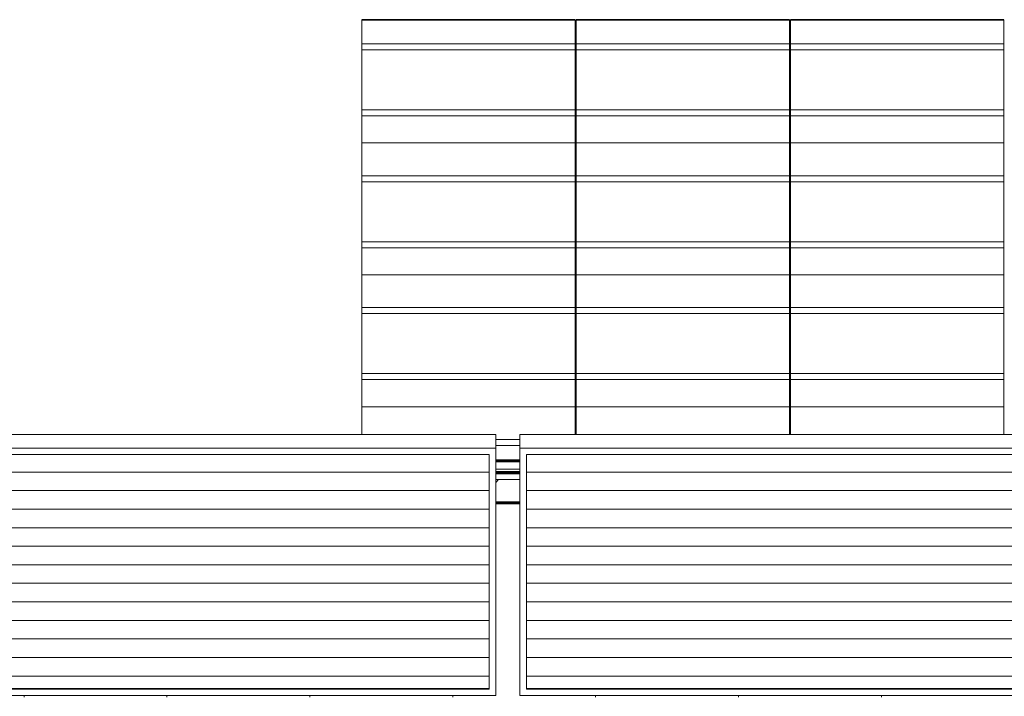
# Model space of a CAD drawing. Header units: inches. Extents: x -680 to 188, y -283 to 603.
# Tile 3 of 15: x -464 to -354, y -105 to -29. Entities that reach past the tile are written whole.
import ezdxf

# ---------------------------------------------------------------- set-up
doc = ezdxf.new("R2010")
doc.units = ezdxf.units.IN
doc.header["$MEASUREMENT"] = 0
for name, color, linetype, lineweight in [('A-EQPM', 6, 'Continuous', 9), ('A-GENM', 6, 'Continuous', 9), ('A-ROOF', 4, 'Continuous', 18), ('A-ROOF-PATT', 8, 'Continuous', 60)]:
    doc.layers.add(name, color=color, linetype=linetype, lineweight=lineweight)

# ---------------------------------------------------------------- blocks, each defined once
blk = doc.blocks.new('Xlath - Xlath-2542132-Clerestory Plan')
at = {"layer": 'A-GENM', "lineweight": 30}
for p, q in [((-402.29, -29.01), (-426.16, -29.01)), ((-426.16, -29.01), (-426.16, -29.03)), ((-426.16, -29.03), (-402.29, -29.03)), ((-402.29, -29.03), (-402.29, -29.01)), ((-378.29, -29.01), (-402.16, -29.01)), ((-402.16, -29.01), (-402.16, -29.03)), ((-402.16, -29.03), (-378.29, -29.03)), ((-378.29, -29.03), (-378.29, -29.01)), ((-354.29, -29.01), (-378.16, -29.01)), ((-378.16, -29.01), (-378.16, -29.03)), ((-378.16, -29.03), (-354.29, -29.03)), ((-354.29, -29.03), (-354.29, -29.01))]:
    blk.add_line(p, q, dxfattribs=at)
at = {"layer": 'A-GENM'}
for p, q in [((-426.16, -29.1), (-426.16, -29.03)), ((-426.16, -29.15), (-426.16, -29.1)), ((-426.16, -29.92), (-426.16, -29.15)), ((-402.29, -29.03), (-402.29, -29.1)), ((-402.29, -29.1), (-402.29, -29.15)), ((-402.29, -29.15), (-402.29, -29.92)), ((-402.16, -29.1), (-402.16, -29.03)), ((-402.16, -29.15), (-402.16, -29.1)), ((-402.16, -29.92), (-402.16, -29.15)), ((-378.29, -29.03), (-378.29, -29.1)), ((-378.29, -29.1), (-378.29, -29.15)), ((-378.29, -29.15), (-378.29, -29.92)), ((-378.16, -29.1), (-378.16, -29.03)), ((-378.16, -29.15), (-378.16, -29.1)), ((-378.16, -29.92), (-378.16, -29.15)), ((-354.29, -29.03), (-354.29, -29.1)), ((-354.29, -29.1), (-354.29, -29.15)), ((-354.29, -29.15), (-354.29, -29.92)), ((-426.16, -30), (-426.16, -29.92)), ((-426.16, -30.16), (-426.16, -30)), ((-426.16, -30.22), (-426.16, -30.16)), ((-426.16, -31.57), (-426.16, -30.22)), ((-402.29, -29.92), (-402.29, -30)), ((-402.29, -30), (-402.29, -30.16)), ((-402.29, -30.16), (-402.29, -30.22)), ((-402.29, -30.22), (-402.29, -31.57)), ((-402.16, -30), (-402.16, -29.92)), ((-402.16, -30.16), (-402.16, -30)), ((-402.16, -30.22), (-402.16, -30.16)), ((-402.16, -31.57), (-402.16, -30.22)), ((-378.29, -29.92), (-378.29, -30)), ((-378.29, -30), (-378.29, -30.16)), ((-378.29, -30.16), (-378.29, -30.22)), ((-378.29, -30.22), (-378.29, -31.57)), ((-378.16, -30), (-378.16, -29.92)), ((-378.16, -30.16), (-378.16, -30)), ((-378.16, -30.22), (-378.16, -30.16)), ((-378.16, -31.57), (-378.16, -30.22)), ((-354.29, -29.92), (-354.29, -30)), ((-354.29, -30), (-354.29, -30.16)), ((-354.29, -30.16), (-354.29, -30.22)), ((-354.29, -30.22), (-354.29, -31.57)), ((-426.16, -31.72), (-426.16, -31.57)), ((-402.29, -31.72), (-426.16, -31.72)), ((-426.16, -32.39), (-426.16, -31.72)), ((-402.29, -31.57), (-402.29, -31.72)), ((-402.29, -31.72), (-402.29, -32.39)), ((-402.16, -31.72), (-402.16, -31.57)), ((-378.29, -31.72), (-402.16, -31.72)), ((-402.16, -32.39), (-402.16, -31.72)), ((-378.29, -31.57), (-378.29, -31.72)), ((-378.29, -31.72), (-378.29, -32.39)), ((-378.16, -31.72), (-378.16, -31.57)), ((-354.29, -31.72), (-378.16, -31.72)), ((-378.16, -32.39), (-378.16, -31.72)), ((-354.29, -31.57), (-354.29, -31.72)), ((-354.29, -31.72), (-354.29, -32.39)), ((-426.16, -32.39), (-402.29, -32.39)), ((-426.16, -38.97), (-426.16, -32.39)), ((-402.29, -32.39), (-402.29, -38.97)), ((-402.16, -32.39), (-378.29, -32.39)), ((-402.16, -38.97), (-402.16, -32.39)), ((-378.29, -32.39), (-378.29, -38.97)), ((-378.16, -32.39), (-354.29, -32.39)), ((-378.16, -38.97), (-378.16, -32.39)), ((-354.29, -32.39), (-354.29, -38.97)), ((-426.16, -39.11), (-426.16, -38.97)), ((-402.29, -39.11), (-426.16, -39.11)), ((-426.16, -39.78), (-426.16, -39.11)), ((-402.29, -38.97), (-402.29, -39.11)), ((-402.29, -39.11), (-402.29, -39.78)), ((-402.16, -39.11), (-402.16, -38.97)), ((-378.29, -39.11), (-402.16, -39.11)), ((-402.16, -39.78), (-402.16, -39.11)), ((-378.29, -38.97), (-378.29, -39.11)), ((-378.29, -39.11), (-378.29, -39.78)), ((-378.16, -39.11), (-378.16, -38.97)), ((-354.29, -39.11), (-378.16, -39.11)), ((-378.16, -39.78), (-378.16, -39.11)), ((-354.29, -38.97), (-354.29, -39.11)), ((-354.29, -39.11), (-354.29, -39.78)), ((-426.16, -39.78), (-402.29, -39.78)), ((-426.16, -40.98), (-426.16, -39.78)), ((-402.29, -39.78), (-402.29, -40.98)), ((-402.16, -39.78), (-378.29, -39.78)), ((-402.16, -40.98), (-402.16, -39.78)), ((-378.29, -39.78), (-378.29, -40.98)), ((-378.16, -39.78), (-354.29, -39.78)), ((-378.16, -40.98), (-378.16, -39.78)), ((-354.29, -39.78), (-354.29, -40.98)), ((-426.16, -41.06), (-426.16, -40.98)), ((-426.16, -41.23), (-426.16, -41.06)), ((-426.16, -41.29), (-426.16, -41.23)), ((-426.16, -42.12), (-426.16, -41.29)), ((-402.29, -40.98), (-402.29, -41.06)), ((-402.29, -41.06), (-402.29, -41.23)), ((-402.29, -41.23), (-402.29, -41.29)), ((-402.29, -41.29), (-402.29, -42.12)), ((-402.16, -41.06), (-402.16, -40.98)), ((-402.16, -41.23), (-402.16, -41.06)), ((-402.16, -41.29), (-402.16, -41.23)), ((-402.16, -42.12), (-402.16, -41.29)), ((-378.29, -40.98), (-378.29, -41.06)), ((-378.29, -41.06), (-378.29, -41.23)), ((-378.29, -41.23), (-378.29, -41.29)), ((-378.29, -41.29), (-378.29, -42.12)), ((-378.16, -41.06), (-378.16, -40.98)), ((-378.16, -41.23), (-378.16, -41.06)), ((-378.16, -41.29), (-378.16, -41.23)), ((-378.16, -42.12), (-378.16, -41.29)), ((-354.29, -40.98), (-354.29, -41.06)), ((-354.29, -41.06), (-354.29, -41.23)), ((-354.29, -41.23), (-354.29, -41.29)), ((-354.29, -41.29), (-354.29, -42.12)), ((-426.16, -42.2), (-426.16, -42.12)), ((-426.16, -42.82), (-426.16, -42.2)), ((-426.16, -43.03), (-426.16, -42.82)), ((-426.16, -42.82), (-402.29, -42.82)), ((-402.29, -42.12), (-402.29, -42.2)), ((-402.29, -42.2), (-402.29, -42.82)), ((-402.29, -42.82), (-402.29, -43.03)), ((-402.16, -42.2), (-402.16, -42.12)), ((-402.16, -42.82), (-402.16, -42.2)), ((-402.16, -43.03), (-402.16, -42.82)), ((-402.16, -42.82), (-378.29, -42.82)), ((-378.29, -42.12), (-378.29, -42.2)), ((-378.29, -42.2), (-378.29, -42.82)), ((-378.29, -42.82), (-378.29, -43.03)), ((-378.16, -42.2), (-378.16, -42.12)), ((-378.16, -42.82), (-378.16, -42.2)), ((-378.16, -43.03), (-378.16, -42.82)), ((-378.16, -42.82), (-354.29, -42.82)), ((-354.29, -42.12), (-354.29, -42.2)), ((-354.29, -42.2), (-354.29, -42.82)), ((-354.29, -42.82), (-354.29, -43.03)), ((-426.16, -43.12), (-426.16, -43.03)), ((-426.16, -43.45), (-426.16, -43.12)), ((-426.16, -43.52), (-426.16, -43.45)), ((-426.16, -43.87), (-426.16, -43.52)), ((-426.16, -43.92), (-426.16, -43.87)), ((-426.16, -44.69), (-426.16, -43.92)), ((-402.29, -43.03), (-402.29, -43.12)), ((-402.29, -43.12), (-402.29, -43.45)), ((-402.29, -43.45), (-402.29, -43.52)), ((-402.29, -43.52), (-402.29, -43.87)), ((-402.29, -43.87), (-402.29, -43.92)), ((-402.29, -43.92), (-402.29, -44.69)), ((-402.16, -43.12), (-402.16, -43.03)), ((-402.16, -43.45), (-402.16, -43.12)), ((-402.16, -43.52), (-402.16, -43.45)), ((-402.16, -43.87), (-402.16, -43.52)), ((-402.16, -43.92), (-402.16, -43.87)), ((-402.16, -44.69), (-402.16, -43.92)), ((-378.29, -43.03), (-378.29, -43.12)), ((-378.29, -43.12), (-378.29, -43.45)), ((-378.29, -43.45), (-378.29, -43.52)), ((-378.29, -43.52), (-378.29, -43.87)), ((-378.29, -43.87), (-378.29, -43.92)), ((-378.29, -43.92), (-378.29, -44.69)), ((-378.16, -43.12), (-378.16, -43.03)), ((-378.16, -43.45), (-378.16, -43.12)), ((-378.16, -43.52), (-378.16, -43.45)), ((-378.16, -43.87), (-378.16, -43.52)), ((-378.16, -43.92), (-378.16, -43.87)), ((-378.16, -44.69), (-378.16, -43.92)), ((-354.29, -43.03), (-354.29, -43.12)), ((-354.29, -43.12), (-354.29, -43.45)), ((-354.29, -43.45), (-354.29, -43.52)), ((-354.29, -43.52), (-354.29, -43.87)), ((-354.29, -43.87), (-354.29, -43.92)), ((-354.29, -43.92), (-354.29, -44.69)), ((-426.16, -44.77), (-426.16, -44.69)), ((-426.16, -44.93), (-426.16, -44.77)), ((-426.16, -44.99), (-426.16, -44.93)), ((-426.16, -46.34), (-426.16, -44.99)), ((-402.29, -44.69), (-402.29, -44.77)), ((-402.29, -44.77), (-402.29, -44.93)), ((-402.29, -44.93), (-402.29, -44.99)), ((-402.29, -44.99), (-402.29, -46.34)), ((-402.16, -44.77), (-402.16, -44.69)), ((-402.16, -44.93), (-402.16, -44.77)), ((-402.16, -44.99), (-402.16, -44.93)), ((-402.16, -46.34), (-402.16, -44.99)), ((-378.29, -44.69), (-378.29, -44.77)), ((-378.29, -44.77), (-378.29, -44.93)), ((-378.29, -44.93), (-378.29, -44.99)), ((-378.29, -44.99), (-378.29, -46.34)), ((-378.16, -44.77), (-378.16, -44.69)), ((-378.16, -44.93), (-378.16, -44.77)), ((-378.16, -44.99), (-378.16, -44.93)), ((-378.16, -46.34), (-378.16, -44.99)), ((-354.29, -44.69), (-354.29, -44.77)), ((-354.29, -44.77), (-354.29, -44.93)), ((-354.29, -44.93), (-354.29, -44.99)), ((-354.29, -44.99), (-354.29, -46.34)), ((-426.16, -46.49), (-426.16, -46.34)), ((-402.29, -46.49), (-426.16, -46.49)), ((-426.16, -47.16), (-426.16, -46.49)), ((-426.16, -47.16), (-402.29, -47.16)), ((-426.16, -53.74), (-426.16, -47.16)), ((-402.29, -46.34), (-402.29, -46.49)), ((-402.29, -46.49), (-402.29, -47.16)), ((-402.29, -47.16), (-402.29, -53.74)), ((-402.16, -46.49), (-402.16, -46.34)), ((-378.29, -46.49), (-402.16, -46.49)), ((-402.16, -47.16), (-402.16, -46.49)), ((-402.16, -47.16), (-378.29, -47.16)), ((-402.16, -53.74), (-402.16, -47.16)), ((-378.29, -46.34), (-378.29, -46.49)), ((-378.29, -46.49), (-378.29, -47.16)), ((-378.29, -47.16), (-378.29, -53.74)), ((-378.16, -46.49), (-378.16, -46.34)), ((-354.29, -46.49), (-378.16, -46.49)), ((-378.16, -47.16), (-378.16, -46.49)), ((-378.16, -47.16), (-354.29, -47.16)), ((-378.16, -53.74), (-378.16, -47.16)), ((-354.29, -46.34), (-354.29, -46.49)), ((-354.29, -46.49), (-354.29, -47.16)), ((-354.29, -47.16), (-354.29, -53.74)), ((-426.16, -53.88), (-426.16, -53.74)), ((-402.29, -53.88), (-426.16, -53.88)), ((-426.16, -54.55), (-426.16, -53.88)), ((-402.29, -53.74), (-402.29, -53.88)), ((-402.29, -53.88), (-402.29, -54.55)), ((-402.16, -53.88), (-402.16, -53.74)), ((-378.29, -53.88), (-402.16, -53.88)), ((-402.16, -54.55), (-402.16, -53.88)), ((-378.29, -53.74), (-378.29, -53.88)), ((-378.29, -53.88), (-378.29, -54.55)), ((-378.16, -53.88), (-378.16, -53.74)), ((-354.29, -53.88), (-378.16, -53.88)), ((-378.16, -54.55), (-378.16, -53.88)), ((-354.29, -53.74), (-354.29, -53.88)), ((-354.29, -53.88), (-354.29, -54.55)), ((-426.16, -54.55), (-402.29, -54.55)), ((-426.16, -55.75), (-426.16, -54.55)), ((-402.29, -54.55), (-402.29, -55.75)), ((-402.16, -54.55), (-378.29, -54.55)), ((-402.16, -55.75), (-402.16, -54.55)), ((-378.29, -54.55), (-378.29, -55.75)), ((-378.16, -54.55), (-354.29, -54.55)), ((-378.16, -55.75), (-378.16, -54.55)), ((-354.29, -54.55), (-354.29, -55.75)), ((-426.16, -55.83), (-426.16, -55.75)), ((-426.16, -55.99), (-426.16, -55.83)), ((-426.16, -56.05), (-426.16, -55.99)), ((-426.16, -56.89), (-426.16, -56.05)), ((-402.29, -55.75), (-402.29, -55.83)), ((-402.29, -55.83), (-402.29, -55.99)), ((-402.29, -55.99), (-402.29, -56.05)), ((-402.29, -56.05), (-402.29, -56.89)), ((-402.16, -55.83), (-402.16, -55.75)), ((-402.16, -55.99), (-402.16, -55.83)), ((-402.16, -56.05), (-402.16, -55.99)), ((-402.16, -56.89), (-402.16, -56.05)), ((-378.29, -55.75), (-378.29, -55.83)), ((-378.29, -55.83), (-378.29, -55.99)), ((-378.29, -55.99), (-378.29, -56.05)), ((-378.29, -56.05), (-378.29, -56.89)), ((-378.16, -55.83), (-378.16, -55.75)), ((-378.16, -55.99), (-378.16, -55.83)), ((-378.16, -56.05), (-378.16, -55.99)), ((-378.16, -56.89), (-378.16, -56.05)), ((-354.29, -55.75), (-354.29, -55.83)), ((-354.29, -55.83), (-354.29, -55.99)), ((-354.29, -55.99), (-354.29, -56.05)), ((-354.29, -56.05), (-354.29, -56.89)), ((-426.16, -56.97), (-426.16, -56.89)), ((-426.16, -57.59), (-426.16, -56.97)), ((-402.29, -56.89), (-402.29, -56.97)), ((-402.29, -56.97), (-402.29, -57.59)), ((-402.16, -56.97), (-402.16, -56.89)), ((-402.16, -57.59), (-402.16, -56.97)), ((-378.29, -56.89), (-378.29, -56.97)), ((-378.29, -56.97), (-378.29, -57.59)), ((-378.16, -56.97), (-378.16, -56.89)), ((-378.16, -57.59), (-378.16, -56.97)), ((-354.29, -56.89), (-354.29, -56.97)), ((-354.29, -56.97), (-354.29, -57.59)), ((-426.16, -57.8), (-426.16, -57.59)), ((-426.16, -57.59), (-402.29, -57.59)), ((-426.16, -57.89), (-426.16, -57.8)), ((-426.16, -58.22), (-426.16, -57.89)), ((-426.16, -58.28), (-426.16, -58.22)), ((-426.16, -58.63), (-426.16, -58.28)), ((-402.29, -57.59), (-402.29, -57.8)), ((-402.29, -57.8), (-402.29, -57.89)), ((-402.29, -57.89), (-402.29, -58.22)), ((-402.29, -58.22), (-402.29, -58.28)), ((-402.29, -58.28), (-402.29, -58.63)), ((-402.16, -57.8), (-402.16, -57.59)), ((-402.16, -57.59), (-378.29, -57.59)), ((-402.16, -57.89), (-402.16, -57.8)), ((-402.16, -58.22), (-402.16, -57.89)), ((-402.16, -58.28), (-402.16, -58.22)), ((-402.16, -58.63), (-402.16, -58.28)), ((-378.29, -57.59), (-378.29, -57.8)), ((-378.29, -57.8), (-378.29, -57.89)), ((-378.29, -57.89), (-378.29, -58.22)), ((-378.29, -58.22), (-378.29, -58.28)), ((-378.29, -58.28), (-378.29, -58.63)), ((-378.16, -57.8), (-378.16, -57.59)), ((-378.16, -57.59), (-354.29, -57.59)), ((-378.16, -57.89), (-378.16, -57.8)), ((-378.16, -58.22), (-378.16, -57.89)), ((-378.16, -58.28), (-378.16, -58.22)), ((-378.16, -58.63), (-378.16, -58.28)), ((-354.29, -57.59), (-354.29, -57.8)), ((-354.29, -57.8), (-354.29, -57.89)), ((-354.29, -57.89), (-354.29, -58.22)), ((-354.29, -58.22), (-354.29, -58.28)), ((-354.29, -58.28), (-354.29, -58.63)), ((-426.16, -58.69), (-426.16, -58.63)), ((-426.16, -59.46), (-426.16, -58.69)), ((-426.16, -59.54), (-426.16, -59.46)), ((-402.29, -58.63), (-402.29, -58.69)), ((-402.29, -58.69), (-402.29, -59.46)), ((-402.29, -59.46), (-402.29, -59.54)), ((-402.16, -58.69), (-402.16, -58.63)), ((-402.16, -59.46), (-402.16, -58.69)), ((-402.16, -59.54), (-402.16, -59.46)), ((-378.29, -58.63), (-378.29, -58.69)), ((-378.29, -58.69), (-378.29, -59.46)), ((-378.29, -59.46), (-378.29, -59.54)), ((-378.16, -58.69), (-378.16, -58.63)), ((-378.16, -59.46), (-378.16, -58.69)), ((-378.16, -59.54), (-378.16, -59.46)), ((-354.29, -58.63), (-354.29, -58.69)), ((-354.29, -58.69), (-354.29, -59.46)), ((-354.29, -59.46), (-354.29, -59.54)), ((-426.16, -59.7), (-426.16, -59.54)), ((-426.16, -59.76), (-426.16, -59.7)), ((-426.16, -61.11), (-426.16, -59.76)), ((-402.29, -59.54), (-402.29, -59.7)), ((-402.29, -59.7), (-402.29, -59.76)), ((-402.29, -59.76), (-402.29, -61.11)), ((-402.16, -59.7), (-402.16, -59.54)), ((-402.16, -59.76), (-402.16, -59.7)), ((-402.16, -61.11), (-402.16, -59.76)), ((-378.29, -59.54), (-378.29, -59.7)), ((-378.29, -59.7), (-378.29, -59.76)), ((-378.29, -59.76), (-378.29, -61.11)), ((-378.16, -59.7), (-378.16, -59.54)), ((-378.16, -59.76), (-378.16, -59.7)), ((-378.16, -61.11), (-378.16, -59.76)), ((-354.29, -59.54), (-354.29, -59.7)), ((-354.29, -59.7), (-354.29, -59.76)), ((-354.29, -59.76), (-354.29, -61.11)), ((-426.16, -61.25), (-426.16, -61.11)), ((-402.29, -61.26), (-426.16, -61.26)), ((-426.16, -61.93), (-426.16, -61.26)), ((-402.29, -61.11), (-402.29, -61.25)), ((-402.29, -61.26), (-402.29, -61.93)), ((-402.16, -61.25), (-402.16, -61.11)), ((-378.29, -61.26), (-402.16, -61.26)), ((-402.16, -61.93), (-402.16, -61.26)), ((-378.29, -61.11), (-378.29, -61.25)), ((-378.29, -61.26), (-378.29, -61.93)), ((-378.16, -61.25), (-378.16, -61.11)), ((-354.29, -61.26), (-378.16, -61.26)), ((-378.16, -61.93), (-378.16, -61.26)), ((-354.29, -61.11), (-354.29, -61.25)), ((-354.29, -61.26), (-354.29, -61.93)), ((-426.16, -61.93), (-402.29, -61.93)), ((-426.16, -68.5), (-426.16, -61.93)), ((-402.29, -61.93), (-402.29, -68.5)), ((-402.16, -61.93), (-378.29, -61.93)), ((-402.16, -68.5), (-402.16, -61.93)), ((-378.29, -61.93), (-378.29, -68.5)), ((-378.16, -61.93), (-354.29, -61.93)), ((-378.16, -68.5), (-378.16, -61.93)), ((-354.29, -61.93), (-354.29, -68.5)), ((-426.16, -68.65), (-426.16, -68.5)), ((-402.29, -68.65), (-426.16, -68.65)), ((-426.16, -69.32), (-426.16, -68.65)), ((-426.16, -69.32), (-402.29, -69.32)), ((-426.16, -70.52), (-426.16, -69.32)), ((-402.29, -68.5), (-402.29, -68.65)), ((-402.29, -68.65), (-402.29, -69.32)), ((-402.29, -69.32), (-402.29, -70.52)), ((-402.16, -68.65), (-402.16, -68.5)), ((-378.29, -68.65), (-402.16, -68.65)), ((-402.16, -69.32), (-402.16, -68.65)), ((-402.16, -69.32), (-378.29, -69.32)), ((-402.16, -70.52), (-402.16, -69.32)), ((-378.29, -68.5), (-378.29, -68.65)), ((-378.29, -68.65), (-378.29, -69.32)), ((-378.29, -69.32), (-378.29, -70.52)), ((-378.16, -68.65), (-378.16, -68.5)), ((-354.29, -68.65), (-378.16, -68.65)), ((-378.16, -69.32), (-378.16, -68.65)), ((-378.16, -69.32), (-354.29, -69.32)), ((-378.16, -70.52), (-378.16, -69.32)), ((-354.29, -68.5), (-354.29, -68.65)), ((-354.29, -68.65), (-354.29, -69.32)), ((-354.29, -69.32), (-354.29, -70.52)), ((-426.16, -70.6), (-426.16, -70.52)), ((-402.29, -70.52), (-402.29, -70.6)), ((-402.16, -70.6), (-402.16, -70.52)), ((-378.29, -70.52), (-378.29, -70.6)), ((-378.16, -70.6), (-378.16, -70.52)), ((-354.29, -70.52), (-354.29, -70.6)), ((-426.16, -70.76), (-426.16, -70.6)), ((-426.16, -70.82), (-426.16, -70.76)), ((-426.16, -71.66), (-426.16, -70.82)), ((-426.16, -71.74), (-426.16, -71.66)), ((-402.29, -70.6), (-402.29, -70.76)), ((-402.29, -70.76), (-402.29, -70.82)), ((-402.29, -70.82), (-402.29, -71.66)), ((-402.29, -71.66), (-402.29, -71.74)), ((-402.16, -70.76), (-402.16, -70.6)), ((-402.16, -70.82), (-402.16, -70.76)), ((-402.16, -71.66), (-402.16, -70.82)), ((-402.16, -71.74), (-402.16, -71.66)), ((-378.29, -70.6), (-378.29, -70.76)), ((-378.29, -70.76), (-378.29, -70.82)), ((-378.29, -70.82), (-378.29, -71.66)), ((-378.29, -71.66), (-378.29, -71.74)), ((-378.16, -70.76), (-378.16, -70.6)), ((-378.16, -70.82), (-378.16, -70.76)), ((-378.16, -71.66), (-378.16, -70.82)), ((-378.16, -71.74), (-378.16, -71.66)), ((-354.29, -70.6), (-354.29, -70.76)), ((-354.29, -70.76), (-354.29, -70.82)), ((-354.29, -70.82), (-354.29, -71.66)), ((-354.29, -71.66), (-354.29, -71.74)), ((-426.16, -72.36), (-426.16, -71.74)), ((-426.16, -72.57), (-426.16, -72.36)), ((-426.16, -72.36), (-402.29, -72.36)), ((-426.16, -72.66), (-426.16, -72.57)), ((-426.16, -72.99), (-426.16, -72.66)), ((-402.29, -71.74), (-402.29, -72.36)), ((-402.29, -72.36), (-402.29, -72.57)), ((-402.29, -72.57), (-402.29, -72.66)), ((-402.29, -72.66), (-402.29, -72.99)), ((-402.16, -72.36), (-402.16, -71.74)), ((-402.16, -72.57), (-402.16, -72.36)), ((-402.16, -72.36), (-378.29, -72.36)), ((-402.16, -72.66), (-402.16, -72.57)), ((-402.16, -72.99), (-402.16, -72.66)), ((-378.29, -71.74), (-378.29, -72.36)), ((-378.29, -72.36), (-378.29, -72.57)), ((-378.29, -72.57), (-378.29, -72.66)), ((-378.29, -72.66), (-378.29, -72.99)), ((-378.16, -72.36), (-378.16, -71.74)), ((-378.16, -72.57), (-378.16, -72.36)), ((-378.16, -72.36), (-354.29, -72.36)), ((-378.16, -72.66), (-378.16, -72.57)), ((-378.16, -72.99), (-378.16, -72.66)), ((-354.29, -71.74), (-354.29, -72.36)), ((-354.29, -72.36), (-354.29, -72.57)), ((-354.29, -72.57), (-354.29, -72.66)), ((-354.29, -72.66), (-354.29, -72.99)), ((-426.16, -73.05), (-426.16, -72.99)), ((-426.16, -73.4), (-426.16, -73.05)), ((-426.16, -73.46), (-426.16, -73.4)), ((-426.16, -74.23), (-426.16, -73.46)), ((-402.29, -72.99), (-402.29, -73.05)), ((-402.29, -73.05), (-402.29, -73.4)), ((-402.29, -73.4), (-402.29, -73.46)), ((-402.29, -73.46), (-402.29, -74.23)), ((-402.16, -73.05), (-402.16, -72.99)), ((-402.16, -73.4), (-402.16, -73.05)), ((-402.16, -73.46), (-402.16, -73.4)), ((-402.16, -74.23), (-402.16, -73.46)), ((-378.29, -72.99), (-378.29, -73.05)), ((-378.29, -73.05), (-378.29, -73.4)), ((-378.29, -73.4), (-378.29, -73.46)), ((-378.29, -73.46), (-378.29, -74.23)), ((-378.16, -73.05), (-378.16, -72.99)), ((-378.16, -73.4), (-378.16, -73.05)), ((-378.16, -73.46), (-378.16, -73.4)), ((-378.16, -74.23), (-378.16, -73.46)), ((-354.29, -72.99), (-354.29, -73.05)), ((-354.29, -73.05), (-354.29, -73.4)), ((-354.29, -73.4), (-354.29, -73.46)), ((-354.29, -73.46), (-354.29, -74.23)), ((-426.16, -74.31), (-426.16, -74.23)), ((-426.16, -74.47), (-426.16, -74.31)), ((-426.16, -74.53), (-426.16, -74.47)), ((-426.16, -75.47), (-426.16, -74.53)), ((-402.29, -74.23), (-402.29, -74.31)), ((-402.29, -74.31), (-402.29, -74.47)), ((-402.29, -74.47), (-402.29, -74.53)), ((-402.29, -74.53), (-402.29, -75.47)), ((-402.16, -74.31), (-402.16, -74.23)), ((-402.16, -74.47), (-402.16, -74.31)), ((-402.16, -74.53), (-402.16, -74.47)), ((-402.16, -75.47), (-402.16, -74.53)), ((-378.29, -74.23), (-378.29, -74.31)), ((-378.29, -74.31), (-378.29, -74.47)), ((-378.29, -74.47), (-378.29, -74.53)), ((-378.29, -74.53), (-378.29, -75.47)), ((-378.16, -74.31), (-378.16, -74.23)), ((-378.16, -74.47), (-378.16, -74.31)), ((-378.16, -74.53), (-378.16, -74.47)), ((-378.16, -75.47), (-378.16, -74.53)), ((-354.29, -74.23), (-354.29, -74.31)), ((-354.29, -74.31), (-354.29, -74.47)), ((-354.29, -74.47), (-354.29, -74.53)), ((-354.29, -74.53), (-354.29, -75.47)), ((-408.47, -76.02), (-411.16, -76.02)), ((-411.16, -76.7), (-408.47, -76.7))]:
    blk.add_line(p, q, dxfattribs=at)
blk = doc.blocks.new('Solar Panel - 30_ x 60_-2671283-Clerestory Plan')
at = {"layer": 'A-EQPM'}
h = blk.add_hatch(dxfattribs=at)
h.set_pattern_fill('FP_7', color=256, style=0, pattern_type=2)
h.set_pattern_definition([(180, (-411.161, -106.68), (-3e-16, -2.077), [])])
h.paths.add_polyline_path([(-426.86, -103.91), (-411.91, -103.91), (-411.91, -77.7), (-470.41, -77.7), (-470.41, -103.91), (-430.46, -103.91)], flags=0)
for p, q in [((-471.16, -75.47), (-411.16, -75.47)), ((-471.16, -75.47), (-471.16, -77.01)), ((-411.16, -75.47), (-411.16, -77.01)), ((-411.16, -77.01), (-471.16, -77.01)), ((-471.16, -77.01), (-471.16, -104.7)), ((-411.16, -104.7), (-411.16, -77.01)), ((-470.41, -104.01), (-470.41, -77.7)), ((-470.41, -77.7), (-411.91, -77.7)), ((-411.91, -77.7), (-411.91, -104.01)), ((-471.16, -104.7), (-411.16, -104.7)), ((-470.41, -103.91), (-411.91, -103.91)), ((-411.91, -104.01), (-470.41, -104.01))]:
    blk.add_line(p, q, dxfattribs=at)

msp = doc.modelspace()

# ---------------------------------------------------------------- hatches: boundary and pattern name
at = {"layer": 'A-ROOF-PATT', "lineweight": 9}
h = msp.add_hatch(dxfattribs=at)
h.set_pattern_fill('FP_14', color=256, style=0, pattern_type=2)
h.set_pattern_definition([(0, (0, 0), (8.976, 4.08), [61.2, -8.16, 20.4, -4.08]), (0, (5.426, 2.04), (-4.08, 5.426), [12.24, -1.346, 24.48, -3.06]), (0, (2.04, 3.468), (21.216, 2.734), [32.64, -5.712, 16.32, -4.08])])
h.paths.add_polyline_path([(-41.5148, -79.7179), (-39.9111, -79.7179), (-39.9111, -78.4179), (-97.7236, -78.4179), (-97.7236, -79.7179), (-48.7175, -79.7179)], flags=0)
h.paths.add_polyline_path([(-160.3591, -79.7179), (-157.7236, -79.7179), (-157.7236, -78.4179), (-160.4111, -78.4179), (-160.4111, -79.7179)], flags=0)
h.paths.add_polyline_path([(-221.582, -79.7179), (-220.4111, -79.7179), (-220.4111, -78.4179), (-223.0986, -78.4179), (-223.0986, -79.7179)], flags=0)
h.paths.add_polyline_path([(-283.0986, -79.7179), (-283.0986, -78.4179), (-285.7861, -78.4179), (-285.7861, -79.7179)], flags=0)
h.paths.add_polyline_path([(-348.4736, -79.7179), (-345.7861, -79.7179), (-345.7861, -78.4179), (-348.4736, -78.4179)], flags=0)
h.paths.add_polyline_path([(-411.1611, -79.7179), (-408.4736, -79.7179), (-408.4736, -78.4179), (-411.1611, -78.4179)], flags=0)
h.paths.add_polyline_path([(-477.2774, -79.7179), (-471.1611, -79.7179), (-471.1611, -78.4179), (-524.6611, -78.4179), (-524.6611, -79.7179), (-480.8787, -79.7179)], flags=0)
h = msp.add_hatch(dxfattribs=at)
h.set_pattern_fill('FP_1', color=256, style=0, pattern_type=2)
h.set_pattern_definition([(45, (0, 0), (-4.75176, 4.75176), []), (45, (0, 7.2), (-4.75176, 4.75176), [])])
h.paths.add_polyline_path([(-55.9201, -83.1304), (-55.2861, -83.1304), (-55.2861, -80.5304), (-97.7236, -80.5304), (-97.7236, -83.1304), (-63.1228, -83.1304)], flags=0)
h.paths.add_polyline_path([(-53.7861, -83.1304), (-51.5361, -83.1304), (-51.5361, -80.5304), (-53.7861, -80.5304), (-53.7861, -82.3957)], flags=0)
h.paths.add_polyline_path([(-38.4111, -83.1304), (-38.4111, -80.5304), (-42.2861, -80.5304), (-42.2861, -83.1304), (-41.5148, -83.1304)], flags=0)
h.paths.add_polyline_path([(-45.7861, -83.1304), (-45.7861, -80.5304), (-48.0361, -80.5304), (-48.0361, -83.1304)], flags=0)
h.paths.add_polyline_path([(-160.3591, -83.1304), (-157.7236, -83.1304), (-157.7236, -80.5304), (-160.4111, -80.5304), (-160.4111, -83.1304)], flags=0)
h.paths.add_polyline_path([(-220.4111, -83.1304), (-220.4111, -80.5304), (-223.0986, -80.5304), (-223.0986, -83.1304), (-221.582, -83.1304)], flags=0)
h.paths.add_polyline_path([(-285.7861, -83.1304), (-283.0986, -83.1304), (-283.0986, -80.5304), (-285.7861, -80.5304), (-285.7861, -81.8234)], flags=0)
h.paths.add_polyline_path([(-347.629, -83.1304), (-345.7861, -83.1304), (-345.7861, -80.5304), (-348.4736, -80.5304), (-348.4736, -83.1304)], flags=0)
h.paths.add_polyline_path([(-411.1611, -83.1304), (-408.4736, -83.1304), (-408.4736, -80.5304), (-411.1611, -80.5304), (-411.1611, -82.5267)], flags=0)
h.paths.add_polyline_path([(-473.676, -83.1304), (-471.1611, -83.1304), (-471.1611, -80.5304), (-518.7861, -80.5304), (-518.7861, -83.1304), (-480.8787, -83.1304)], flags=0)
h.paths.add_polyline_path([(-524.0948, -83.1304), (-522.2861, -83.1304), (-522.2861, -80.5304), (-526.1611, -80.5304), (-526.1611, -83.1304)], flags=0)
h = msp.add_hatch(dxfattribs=at)
h.set_pattern_fill('FP_2', color=256, style=0, pattern_type=2)
h.set_pattern_definition([(90, (0, -75.157), (-16, 1e-15), [])])
h.paths.add_polyline_path([(-38.4111, -218.5429), (-38.4111, -83.1304), (-97.7236, -83.1304), (-97.7236, -104.6995), (-157.7236, -104.6995), (-157.7236, -83.1304), (-160.4111, -83.1304), (-160.4111, -104.6995), (-220.4111, -104.6995), (-220.4111, -83.1304), (-223.0986, -83.1304), (-223.0986, -104.6995), (-283.0986, -104.6995), (-283.0986, -83.1304), (-285.7861, -83.1304), (-285.7861, -104.6995), (-345.7861, -104.6995), (-345.7861, -83.1304), (-348.4736, -83.1304), (-348.4736, -104.6995), (-408.4736, -104.6995), (-408.4736, -83.1304), (-411.1611, -83.1304), (-411.1611, -104.6995), (-471.1611, -104.6995), (-471.1611, -83.1304), (-526.1611, -83.1304), (-526.1611, -218.5429), (-70.0183, -218.5429)], flags=0)
h.paths.add_polyline_path([(-378.4736, -192.9687), (-408.4736, -192.9687), (-408.4736, -163.738), (-348.4736, -163.738), (-348.4736, -192.9687), (-349.2236, -192.9687)], flags=0)
h.paths.add_polyline_path([(-156.9736, -192.9687), (-157.7236, -192.9687), (-157.7236, -163.738), (-97.7236, -163.738), (-97.7236, -192.9687), (-149.5551, -192.9687)], flags=0)
h.paths.add_polyline_path([(-219.6611, -192.9687), (-220.4111, -192.9687), (-220.4111, -163.738), (-160.4111, -163.738), (-160.4111, -192.9687), (-190.4111, -192.9687)], flags=0)
h.paths.add_polyline_path([(-437.2311, -192.9687), (-471.1611, -192.9687), (-471.1611, -163.738), (-411.1611, -163.738), (-411.1611, -192.9687), (-411.9111, -192.9687)], flags=0)
h.paths.add_polyline_path([(-283.0986, -192.9687), (-283.0986, -163.738), (-223.0986, -163.738), (-223.0986, -192.9687), (-282.3486, -192.9687)], flags=0)
h.paths.add_polyline_path([(-286.5361, -192.9687), (-345.7861, -192.9687), (-345.7861, -163.738), (-285.7861, -163.738), (-285.7861, -192.9687)], flags=0)
h.paths.add_polyline_path([(-365.6357, -163.5457), (-408.4736, -163.5457), (-408.4736, -134.3149), (-348.4736, -134.3149), (-348.4736, -163.5457), (-362.0344, -163.5457)], flags=0)
h.paths.add_polyline_path([(-97.7236, -163.5457), (-157.7236, -163.5457), (-157.7236, -134.3149), (-97.7236, -134.3149), (-97.7236, -162.8534)], flags=0)
h.paths.add_polyline_path([(-185.5685, -163.5457), (-220.4111, -163.5457), (-220.4111, -134.3149), (-160.4111, -134.3149), (-160.4111, -163.5457), (-181.9672, -163.5457)], flags=0)
h.paths.add_polyline_path([(-268.3994, -163.5457), (-283.0986, -163.5457), (-283.0986, -134.3149), (-223.0986, -134.3149), (-223.0986, -163.5457), (-264.7981, -163.5457)], flags=0)
h.paths.add_polyline_path([(-286.5361, -163.5457), (-345.7861, -163.5457), (-345.7861, -134.3149), (-285.7861, -134.3149), (-285.7861, -163.5457), (-286.4061, -163.5457)], flags=0)
h.paths.add_polyline_path([(-412.4532, -163.5457), (-471.1611, -163.5457), (-471.1611, -134.3149), (-411.1611, -134.3149), (-411.1611, -163.5457), (-411.9111, -163.5457)], flags=0)
h.paths.add_polyline_path([(-380.0411, -134.1226), (-408.4736, -134.1226), (-408.4736, -104.8918), (-348.4736, -104.8918), (-348.4736, -134.1226), (-378.2404, -134.1226)], flags=0)
h.paths.add_polyline_path([(-156.7578, -134.1226), (-157.7236, -134.1226), (-157.7236, -104.8918), (-97.7236, -104.8918), (-97.7236, -134.1226), (-153.1564, -134.1226)], flags=0)
h.paths.add_polyline_path([(-219.6611, -134.1226), (-220.4111, -134.1226), (-220.4111, -104.8918), (-160.4111, -104.8918), (-160.4111, -134.1226), (-207.1766, -134.1226)], flags=0)
h.paths.add_polyline_path([(-329.6223, -134.1226), (-345.7861, -134.1226), (-345.7861, -104.8918), (-285.7861, -104.8918), (-285.7861, -134.1226), (-326.0209, -134.1226)], flags=0)
h.paths.add_polyline_path([(-416.0545, -134.1226), (-471.1611, -134.1226), (-471.1611, -104.8918), (-411.1611, -104.8918), (-411.1611, -134.1226), (-412.4532, -134.1226)], flags=0)
h.paths.add_polyline_path([(-264.7981, -134.1226), (-283.0986, -134.1226), (-283.0986, -104.8918), (-223.0986, -104.8918), (-223.0986, -134.1226), (-261.1967, -134.1226)], flags=0)

# ---------------------------------------------------------------- linework, layer by layer
at = {"layer": 'A-ROOF', "lineweight": 60}
for p, q in [((-408.4736, -78.4179), (-411.1611, -78.4179)), ((-408.4736, -79.7179), (-411.1611, -79.7179)), ((-411.1611, -83.1304), (-408.4736, -83.1304))]:
    msp.add_line(p, q, dxfattribs=at)
at = {"layer": 'A-ROOF'}
for p, q in [((-408.4736, -79.8804), (-411.1611, -79.8804)), ((-408.4736, -80.5304), (-411.1611, -80.5304))]:
    msp.add_line(p, q, dxfattribs=at)

# ---------------------------------------------------------------- block references
at = {"layer": 'A-EQPM'}
for p in [(0, 0), (62.6875, 0)]:
    msp.add_blockref('Solar Panel - 30_ x 60_-2671283-Clerestory Plan', p, dxfattribs=at)
at = {"layer": 'A-GENM'}
msp.add_blockref('Xlath - Xlath-2542132-Clerestory Plan', (0, 0), dxfattribs=at)

doc.saveas('drawing.dxf')
